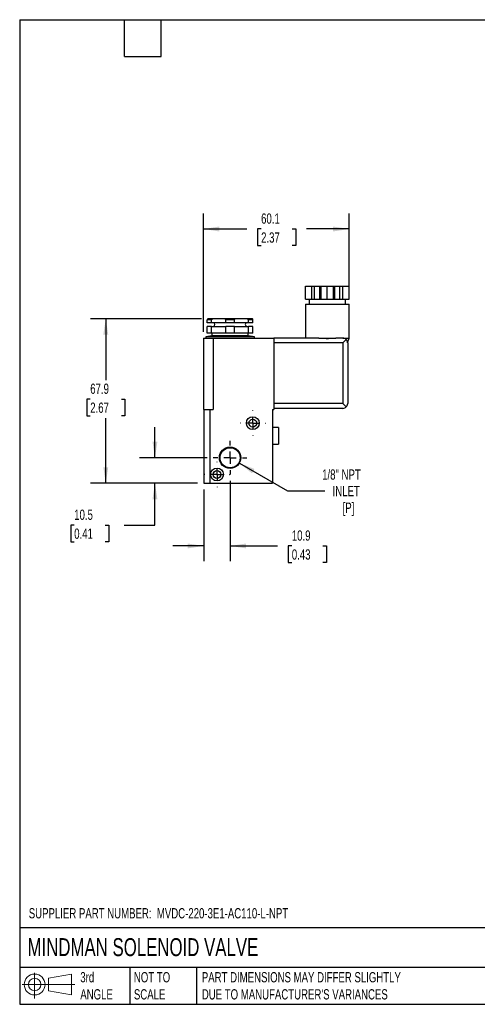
# Model space of a CAD drawing. Header units: millimetres. Extents: x 13 to 546, y 13 to 419.
# Tile 1 of 3: x 13 to 201, y 13 to 419. Entities that reach past the tile are written whole.
import ezdxf

# ---------------------------------------------------------------- set-up
doc = ezdxf.new("R2010")
doc.units = ezdxf.units.MM
doc.header["$LTSCALE"] = 2
doc.linetypes.add('SLD-Center', pattern=[19.05, 15.24, -1.27, 1.27, -1.27])
doc.linetypes.add('SLD-Solid', pattern=[0])
doc.layers.add('CENTER', color=40, linetype='SLD-Center')
doc.layers.add('SLD-DEFPOINTS', color=7, linetype='Continuous')
doc.layers.add('DIMENSIONS', color=140, linetype='SLD-Solid', lineweight=25)
doc.layers.add('TEXT', color=140, linetype='SLD-Solid', lineweight=25)
doc.styles.add('SLDTEXTSTYLE0', font='TXT', dxfattribs={"width": 0.7})
doc.dimstyles.new('SLDDIMSTYLE0', dxfattribs={"dimtxt": 4.316016, "dimasz": 6.604, "dimexe": 0, "dimexo": 0.0625, "dimgap": 1.079004, "dimtad": 0, "dimtih": 1, "dimtoh": 1, "dimdec": 1, "dimrnd": 1e-09, "dimzin": 12, "dimdsep": 46, "dimtxsty": 'SLDTEXTSTYLE0', "dimsah": 1, "dimcen": 0.09, "dimadec": 0, "dimazin": 3, "dimtfac": 1, "dimtdec": 1, "dimtofl": 0, "dimtmove": 0, "dimatfit": 3, "dimfxl": 0, "dimfrac": 2, "dimtolj": 1, "dimtzin": 12, "dimarcsym": 0})
doc.dimstyles.new('SLDDIMSTYLE2', dxfattribs={"dimtxt": 4.316016, "dimasz": 6.604, "dimexe": 0, "dimexo": 0.0625, "dimgap": 1.079004, "dimtad": 0, "dimtih": 1, "dimtoh": 1, "dimdec": 1, "dimrnd": 1e-09, "dimzin": 12, "dimdsep": 46, "dimtxsty": 'SLDTEXTSTYLE0', "dimsah": 1, "dimcen": 0, "dimadec": 0, "dimazin": 3, "dimtfac": 1, "dimtdec": 1, "dimtofl": 0, "dimtmove": 0, "dimatfit": 3, "dimfxl": 0, "dimfrac": 2, "dimtolj": 1, "dimtzin": 12, "dimarcsym": 0})
doc.dimstyles.new('SLDDIMSTYLE3', dxfattribs={"dimtxt": 4.316016, "dimasz": 6.604, "dimexe": 0, "dimexo": 0.0625, "dimgap": 1.079004, "dimtad": 0, "dimtih": 1, "dimtoh": 1, "dimdec": 1, "dimrnd": 1e-09, "dimzin": 12, "dimdsep": 46, "dimtxsty": 'SLDTEXTSTYLE0', "dimsah": 1, "dimcen": 0.09, "dimadec": 0, "dimazin": 3, "dimtfac": 1, "dimtdec": 1, "dimtmove": 0, "dimatfit": 0, "dimfxl": 0, "dimfrac": 2, "dimtolj": 1, "dimtzin": 12, "dimarcsym": 0})

# ---------------------------------------------------------------- blocks, each defined once
blk = doc.blocks.new('Block11')
at = {"color": 7, "linetype": 'SLD-Solid', "lineweight": 18}
for p, q in [((5.18, 10.62), (5.18, 0)), ((10.96, 8.33), (20.35, 10.06)), ((10.96, 3.19), (10.96, 8.33)), ((20.35, 10.06), (20.35, 1.46)), ((0, 5.76), (21.75, 5.76)), ((10.96, 3.19), (20.35, 1.46))]:
    blk.add_line(p, q, dxfattribs=at)
for radius in [4.3, 2.57]:
    blk.add_circle((5.18, 5.76), radius, dxfattribs=at)
blk = doc.blocks.new('Block12')
at = {"layer": 'SLD-DEFPOINTS'}
blk.add_blockref('Block11', (0, 0), dxfattribs=at)
blk = doc.blocks.new('_D_13')
at = {"layer": 'DIMENSIONS'}
for p, q in [((87.72, 295.68), (41.86, 295.68)), ((48.21, 295.68), (48.21, 270.3)), ((41.8, 262.48), (40.35, 262.48)), ((40.35, 262.48), (40.35, 255.62)), ((54.63, 262.48), (56.07, 262.48)), ((56.07, 262.48), (56.07, 255.62)), ((40.35, 255.62), (41.8, 255.62)), ((48.21, 227.78), (48.21, 254.65)), ((56.07, 255.62), (54.63, 255.62)), ((86.06, 227.78), (41.86, 227.78))]:
    blk.add_line(p, q, dxfattribs=at)
for points in [[(48.21, 295.68), (47.2, 289.08), (49.23, 289.08)], [(48.21, 227.78), (49.23, 234.39), (47.2, 234.39)]]:
    blk.add_solid(points, dxfattribs=at)
at = {"layer": 'DIMENSIONS', "char_height": 4.233, "attachment_point": 1, "style": 'SLDTEXTSTYLE0'}
for s, insert in [('67.9', (41.8, 268.9)), ('2.67', (41.8, 261.07))]:
    blk.add_mtext(s, dxfattribs=dict(at, insert=insert))
blk = doc.blocks.new('_D_14')
at = {"layer": 'DIMENSIONS'}
for p, q in [((99.5, 228.8), (99.5, 195.54)), ((88.6, 225.24), (88.6, 195.54)), ((88.6, 201.89), (75.9, 201.89)), ((99.5, 201.89), (119.11, 201.89)), ((124.96, 201.89), (123.51, 201.89)), ((123.51, 201.89), (123.51, 195.03)), ((137.78, 201.89), (139.23, 201.89)), ((139.23, 201.89), (139.23, 195.03)), ((123.51, 195.03), (124.96, 195.03)), ((139.23, 195.03), (137.78, 195.03))]:
    blk.add_line(p, q, dxfattribs=at)
for points in [[(88.6, 201.89), (81.99, 202.9), (81.99, 200.87)], [(99.5, 201.89), (106.1, 200.87), (106.1, 202.9)]]:
    blk.add_solid(points, dxfattribs=at)
at = {"layer": 'DIMENSIONS', "char_height": 4.233, "attachment_point": 1, "style": 'SLDTEXTSTYLE0'}
for s, insert in [('10.9', (124.96, 208.31)), ('0.43', (124.96, 200.49))]:
    blk.add_mtext(s, dxfattribs=dict(at, insert=insert))
blk = doc.blocks.new('_D_15')
at = {"layer": 'DIMENSIONS'}
for p, q in [((68.5, 238.28), (68.5, 250.98)), ((90.01, 238.28), (62.15, 238.28)), ((86.06, 227.78), (62.15, 227.78)), ((68.5, 210.47), (68.5, 227.78)), ((35.19, 210.47), (33.74, 210.47)), ((33.74, 210.47), (33.74, 203.61)), ((48.01, 210.47), (49.46, 210.47)), ((49.46, 210.47), (49.46, 203.61)), ((55.8, 210.47), (68.5, 210.47)), ((33.74, 203.61), (35.19, 203.61)), ((49.46, 203.61), (48.01, 203.61))]:
    blk.add_line(p, q, dxfattribs=at)
for points in [[(68.5, 238.28), (69.51, 244.89), (67.48, 244.89)], [(68.5, 227.78), (67.48, 221.18), (69.51, 221.18)]]:
    blk.add_solid(points, dxfattribs=at)
at = {"layer": 'DIMENSIONS', "char_height": 4.233, "attachment_point": 1, "style": 'SLDTEXTSTYLE0'}
for s, insert in [('10.5', (35.19, 216.89)), ('0.41', (35.19, 209.07))]:
    blk.add_mtext(s, dxfattribs=dict(at, insert=insert))
blk = doc.blocks.new('_D_16')
at = {"layer": 'DIMENSIONS'}
for p, q in [((88.5, 290.22), (88.5, 339.06)), ((148.6, 304.22), (148.6, 339.06)), ((88.5, 332.71), (106.44, 332.71)), ((112.29, 332.71), (110.84, 332.71)), ((110.84, 332.71), (110.84, 325.85)), ((125.11, 332.71), (126.56, 332.71)), ((126.56, 332.71), (126.56, 325.85)), ((148.6, 332.71), (130.96, 332.71)), ((110.84, 325.85), (112.29, 325.85)), ((126.56, 325.85), (125.11, 325.85))]:
    blk.add_line(p, q, dxfattribs=at)
for points in [[(88.5, 332.71), (95.1, 331.69), (95.1, 333.73)], [(148.6, 332.71), (141.99, 333.73), (141.99, 331.69)]]:
    blk.add_solid(points, dxfattribs=at)
at = {"layer": 'DIMENSIONS', "char_height": 4.233, "attachment_point": 1, "style": 'SLDTEXTSTYLE0'}
for s, insert in [('60.1', (112.29, 339.13)), ('2.37', (112.29, 331.31))]:
    blk.add_mtext(s, dxfattribs=dict(at, insert=insert))
blk = doc.blocks.new('_D_17')
at = {"layer": 'DIMENSIONS'}
for p, q in [((103.31, 236.08), (123.18, 224.61)), ((123.18, 224.61), (138.61, 224.61))]:
    blk.add_line(p, q, dxfattribs=at)
blk.add_solid([(103.31, 236.08), (108.52, 231.9), (109.54, 233.66)], dxfattribs=at)
at = {"layer": 'DIMENSIONS', "char_height": 4.233, "attachment_point": 1, "style": 'SLDTEXTSTYLE0'}
for s, insert in [('1/8" NPT', (137.47, 233.49)), ('INLET', (141.78, 226.63)), ('[P]', (145.92, 219.77))]:
    blk.add_mtext(s, dxfattribs=dict(at, insert=insert))
blk = doc.blocks.new('SW_CENTERMARKSYMBOL_7')
at = {"layer": 'CENTER', "color": 0}
for p, q in [((0, 5.08), (0, 6.95)), ((-5.08, 0), (-6.95, 0)), ((0, 0), (-2.54, 0)), ((0, 0), (0, 2.54)), ((0, 0), (0, -2.54)), ((0, 0), (2.54, 0)), ((5.08, 0), (6.95, 0)), ((0, -5.08), (0, -6.95))]:
    blk.add_line(p, q, dxfattribs=at)
blk = doc.blocks.new('SW_CENTERMARKSYMBOL_8')
at = {"layer": 'CENTER', "color": 0}
for p, q in [((0, 5.08), (0, 5.19)), ((-5.08, 0), (-5.19, 0)), ((0, 0), (-2.54, 0)), ((0, 0), (0, 2.54)), ((0, 0), (0, -2.54)), ((0, 0), (2.54, 0)), ((5.08, 0), (5.19, 0)), ((0, -5.08), (0, -5.19))]:
    blk.add_line(p, q, dxfattribs=at)
blk = doc.blocks.new('SW_CENTERMARKSYMBOL_9')
at = {"layer": 'CENTER', "color": 0}
for p, q in [((0, 5.08), (0, 5.19)), ((-5.08, 0), (-5.19, 0)), ((0, 0), (-2.54, 0)), ((0, 0), (0, 2.54)), ((0, 0), (0, -2.54)), ((0, 0), (2.54, 0)), ((5.08, 0), (5.19, 0)), ((0, -5.08), (0, -5.19))]:
    blk.add_line(p, q, dxfattribs=at)

msp = doc.modelspace()

# ---------------------------------------------------------------- linework, layer by layer
for p, q in [((130.6, 303.68), (130.6, 309.18)), ((130.6, 309.18), (133.15, 309.18)), ((133.15, 303.68), (133.15, 309.18)), ((133.15, 309.18), (134.36, 309.18)), ((134.36, 303.68), (134.36, 309.18)), ((134.36, 309.18), (136.53, 309.18)), ((136.53, 303.68), (136.53, 309.18)), ((136.53, 309.18), (137.04, 309.18)), ((137.04, 303.68), (137.04, 309.18)), ((137.04, 309.18), (139.6, 309.18)), ((139.6, 303.68), (139.6, 309.18)), ((139.6, 309.18), (142.15, 309.18)), ((142.15, 303.68), (142.15, 309.18)), ((142.15, 309.18), (142.66, 309.18)), ((142.66, 303.68), (142.66, 309.18)), ((142.66, 309.18), (144.83, 309.18)), ((144.83, 303.68), (144.83, 309.18)), ((144.83, 309.18), (146.04, 309.18)), ((146.04, 303.68), (146.04, 309.18)), ((146.04, 309.18), (148.6, 309.18)), ((148.6, 303.68), (148.6, 309.18)), ((130.6, 303.68), (133.15, 303.68)), ((130.6, 301.68), (130.6, 287.68)), ((130.6, 301.68), (148.6, 301.68)), ((132.1, 303.68), (132.1, 301.68)), ((133.15, 303.68), (134.36, 303.68)), ((134.36, 303.68), (136.53, 303.68)), ((136.53, 303.68), (137.04, 303.68)), ((137.04, 303.68), (139.6, 303.68)), ((139.6, 303.68), (142.15, 303.68)), ((142.15, 303.68), (142.66, 303.68)), ((142.66, 303.68), (144.83, 303.68)), ((144.83, 303.68), (146.04, 303.68)), ((146.04, 303.68), (148.6, 303.68)), ((147.1, 301.68), (147.1, 303.68)), ((148.6, 287.68), (148.6, 301.68)), ((91.87, 295.18), (90.08, 295.18)), ((90.08, 294.03), (90.08, 295.18)), ((91.87, 294.03), (90.08, 294.03)), ((92.41, 295.68), (90.26, 295.68)), ((91.87, 294.03), (91.87, 295.18)), ((97.7, 294.03), (91.87, 294.03)), ((97.34, 295.68), (92.41, 295.68)), ((101.65, 295.68), (97.34, 295.68)), ((101.29, 295.18), (97.7, 295.18)), ((97.7, 294.03), (97.7, 295.18)), ((101.29, 294.03), (97.7, 294.03)), ((101.29, 294.03), (101.29, 295.18)), ((107.12, 294.03), (101.29, 294.03)), ((106.58, 295.68), (101.65, 295.68)), ((108.73, 295.68), (106.58, 295.68)), ((107.12, 294.03), (107.12, 295.18)), ((108.91, 295.18), (107.12, 295.18)), ((108.91, 294.03), (107.12, 294.03)), ((108.91, 294.03), (108.91, 295.18)), ((92, 288.68), (89.5, 288.18)), ((90.08, 289.68), (90.08, 292.53)), ((91.87, 292.53), (90.08, 292.53)), ((91.87, 289.68), (90.08, 289.68)), ((91.87, 289.68), (91.87, 292.53)), ((91.87, 292.53), (97.7, 292.53)), ((97.7, 289.68), (91.87, 289.68)), ((92, 289.68), (92, 288.68)), ((107, 288.68), (92, 288.68)), ((97.7, 289.68), (97.7, 292.53)), ((101.29, 292.53), (97.7, 292.53)), ((101.29, 289.68), (97.7, 289.68)), ((101.29, 289.68), (101.29, 292.53)), ((101.29, 292.53), (107.12, 292.53)), ((107.12, 289.68), (101.29, 289.68)), ((107, 288.68), (107, 289.68)), ((109.5, 288.18), (107, 288.68)), ((107.12, 289.68), (107.12, 292.53)), ((108.91, 292.53), (107.12, 292.53)), ((108.91, 289.68), (107.12, 289.68)), ((108.91, 289.68), (108.91, 292.53)), ((88.5, 287.68), (88.5, 258.18)), ((88.5, 287.68), (92.5, 287.68)), ((89.5, 288.18), (89.5, 287.68)), ((109.5, 288.18), (89.5, 288.18)), ((92.5, 287.68), (92.5, 258.18)), ((92.5, 287.68), (117.5, 287.68)), ((109.5, 287.68), (109.5, 288.18)), ((117.5, 287.68), (117.5, 258.18)), ((136.12, 287.68), (117.5, 287.68)), ((146, 285.68), (117.5, 285.68)), ((136.12, 287.68), (143.08, 287.68)), ((146, 287.68), (143.08, 287.68)), ((146, 287.68), (148.6, 287.68)), ((146, 285.68), (147.41, 287.1)), ((146, 285.68), (146, 260.68)), ((147.99, 285.77), (148.6, 287.68)), ((148, 285.68), (148, 260.68)), ((146, 260.68), (117.5, 260.68)), ((147.41, 259.27), (146, 260.68)), ((88.5, 258.18), (88.6, 258.18)), ((88.6, 258.18), (88.6, 227.78)), ((88.6, 258.18), (91.1, 258.18)), ((91.1, 258.18), (91.1, 227.78)), ((91.1, 258.18), (92.5, 258.18)), ((117, 258.18), (117.5, 258.18)), ((117, 258.18), (117, 227.78)), ((146, 258.68), (117.5, 258.68)), ((119.5, 250.83), (117, 250.83)), ((119.5, 250.83), (119.5, 243.93)), ((117, 243.93), (119.5, 243.93)), ((88.6, 227.78), (91.1, 227.78)), ((91.1, 227.78), (117, 227.78))]:
    msp.add_line(p, q)
for centre, radius in [((108.85, 252.58), 2.65), ((108.85, 252.58), 1.6), ((99.5, 238.28), 4.41), ((99.5, 238.28), 4.15), ((94.1, 231.38), 2.65), ((94.1, 231.38), 1.6)]:
    msp.add_circle(centre, radius)
for centre, radius, start, end in [((92.5, 293.28), 0.75, 270, 90), ((106.5, 293.28), 0.75, 90, 270), ((146, 285.68), 2, 45, 90), ((146, 285.68), 2, 0, 45), ((146, 260.68), 2, 315, 0), ((146, 260.68), 2, 270, 315)]:
    msp.add_arc(centre, radius, start, end)
for points in [[(90.26, 295.68), (90.2, 295.52), (90.14, 295.36), (90.08, 295.18)], [(91.87, 295.18), (92.05, 295.36), (92.23, 295.52), (92.41, 295.68)], [(97.34, 295.68), (97.47, 295.52), (97.59, 295.36), (97.7, 295.18)], [(101.29, 295.18), (101.4, 295.36), (101.52, 295.52), (101.65, 295.68)], [(106.58, 295.68), (106.76, 295.52), (106.94, 295.36), (107.12, 295.18)], [(108.91, 295.18), (108.85, 295.36), (108.79, 295.52), (108.73, 295.68)]]:
    msp.add_open_spline(points, degree=3)
msp.add_open_spline([(136.12, 287.68), (136.67, 287.68), (137.24, 287.65), (138.4, 287.59), (139, 287.57), (140.19, 287.57), (140.78, 287.59), (141.65, 287.63), (141.95, 287.65), (142.52, 287.67), (142.8, 287.68), (143.08, 287.68)], degree=3, knots=[0, 0, 0, 0, 0.25, 0.25, 0.5, 0.5, 0.75, 0.75, 0.875, 0.875, 1, 1, 1, 1])
at = {"layer": 'TEXT'}
for p, q in [((12.7, 419.1), (546.1, 419.1)), ((12.7, 419.1), (12.7, 12.7)), ((55.88, 403.86), (55.88, 419.1)), ((71.12, 403.86), (71.12, 419.1)), ((55.88, 403.86), (71.12, 403.86)), ((546.1, 44.25), (12.7, 44.25)), ((546.1, 27.94), (12.7, 27.94)), ((58.09, 27.94), (58.09, 12.7)), ((85.67, 27.94), (85.67, 12.7)), ((12.7, 12.7), (546.1, 12.7))]:
    msp.add_line(p, q, dxfattribs=at)

# ---------------------------------------------------------------- block references
at = {"layer": 'CENTER'}
for name, p in [('SW_CENTERMARKSYMBOL_9', (108.85, 252.58)), ('SW_CENTERMARKSYMBOL_7', (99.5, 238.28)), ('SW_CENTERMARKSYMBOL_8', (94.1, 231.38))]:
    msp.add_blockref(name, p, dxfattribs=at)
at = {"layer": 'SLD-DEFPOINTS'}
msp.add_blockref('Block12', (13.68, 15.11), dxfattribs=at)

# ---------------------------------------------------------------- texts
at = {"layer": 'TEXT', "attachment_point": 1, "style": 'SLDTEXTSTYLE0'}
for s, insert, char_height in [('SUPPLIER PART NUMBER:  MVDC-220-3E1-AC110-L-NPT', (16.44, 52.4), 4.2333), ('MINDMAN SOLENOID VALVE', (15.93, 40), 7.4083), ('3rd^JANGLE', (37.7, 25.99), 4.233), ('NOT TO^JSCALE', (59.81, 25.99), 4.2333), ("PART DIMENSIONS MAY DIFFER SLIGHTLY ^JDUE TO MANUFACTURER'S VARIANCES", (87.83, 25.99), 4.2333)]:
    msp.add_mtext(s, dxfattribs=dict(at, insert=insert, char_height=char_height))

# ---------------------------------------------------------------- dimensions: what is measured, and where the dimension line sits
at = {"layer": 'DIMENSIONS'}
for base, p1, p2, dimstyle, picture, middle in [((88.5, 332.71), (148.6, 301.68), (88.5, 287.68), 'SLDDIMSTYLE0', '_D_16', (118.7, 332.71)), ((99.5, 201.89), (88.6, 227.78), (99.5, 231.34), 'SLDDIMSTYLE3', '_D_14', (131.37, 201.89))]:
    dim = msp.add_linear_dim(base=base, p1=p1, p2=p2, dimstyle=dimstyle, dxfattribs=at)
    dim.commit()
    dim.dimension.update_dxf_attribs({"geometry": picture, "text_midpoint": middle, "dimtype": 160})
for base, p2, dimstyle, picture, middle in [((48.21, 295.68), (90.26, 295.68), 'SLDDIMSTYLE0', '_D_13', (48.21, 262.48)), ((68.5, 238.28), (92.55, 238.28), 'SLDDIMSTYLE3', '_D_15', (68.5, 210.47))]:
    dim = msp.add_linear_dim(base=base, p1=(88.6, 227.78), p2=p2, angle=90, dimstyle=dimstyle, dxfattribs=at)
    dim.commit()
    dim.dimension.update_dxf_attribs({"geometry": picture, "text_midpoint": middle, "dimtype": 160})
dim = msp.add_diameter_dim_2p(p1=(95.68, 240.49), p2=(103.31, 236.08), text='1/8" NPT\\PINLET\\P[P]', dimstyle='SLDDIMSTYLE2', override={"dimpost": '<>'}, dxfattribs=at)
dim.commit()
dim.dimension.update_dxf_attribs({"geometry": '_D_17', "text_midpoint": (150.18, 224.61), "dimtype": 163})

doc.saveas('drawing.dxf')
